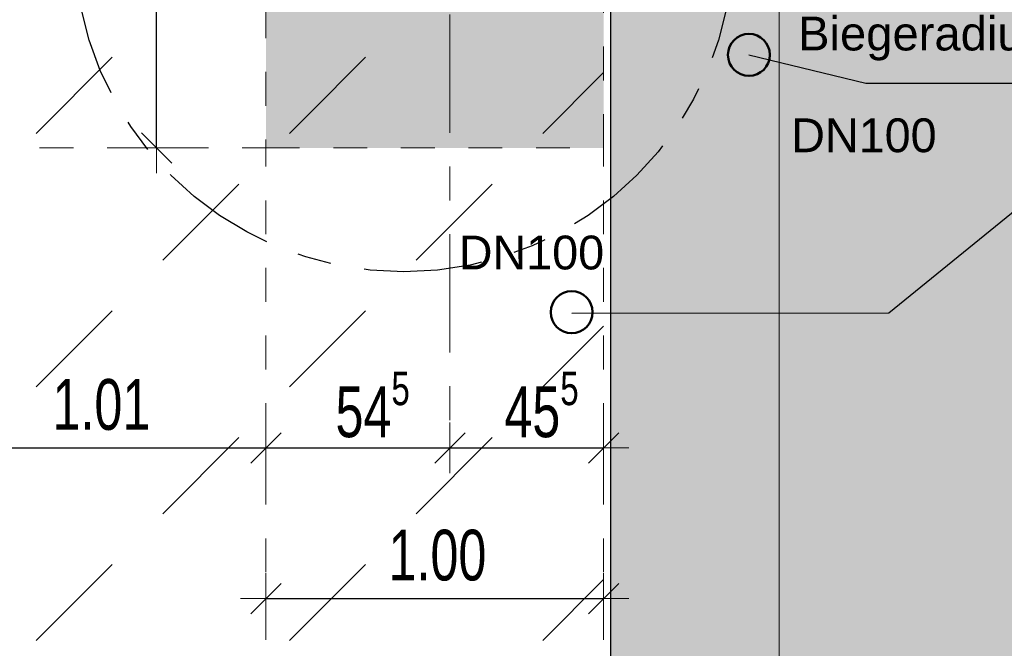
# Model space of a CAD drawing. Header units: metres. Extents: x 1333.9 to 1416.6, y -82.7 to -2.5.
# Tile 41 of 160: x 1359.4 to 1362.3, y -18.3 to -16.5. Entities that reach past the tile are written whole.
import ezdxf

# ---------------------------------------------------------------- set-up
doc = ezdxf.new("R2010")
doc.units = ezdxf.units.M
doc.header["$PDMODE"] = 65
for name, pattern in [('AUSGEZOGEN', [0]), ('GETRENNT2_S10', [0.225, 0.1, -0.05, 0, -0.025, 0, -0.05]), ('STRICHPUNKT2_S5', [0.5, 0.35, -0.05, 0.05, -0.05]), ('VERDECKT2_S2', [0.15, 0.1, -0.05])]:
    doc.linetypes.add(name, pattern=pattern)
for name, color, linetype, lineweight in [('XR$2$Bodenplatte', 1, 'AUSGEZOGEN', 50), ('XR$2$Fundament_1', 1, 'AUSGEZOGEN', 50), ('XR$2$STANDARD_1', 7, 'AUSGEZOGEN', 25), ('XR$3$Achsen', 4, 'AUSGEZOGEN', 13), ('XR$3$DETAIL', 7, 'AUSGEZOGEN', 25), ('XR$3$Legende', 4, 'AUSGEZOGEN', 13), ('XR$3$Maßlinie 1_50', 7, 'AUSGEZOGEN', 25), ('XR$3$Text 1_100', 3, 'AUSGEZOGEN', 18), ('XR$4$Muster', 4, 'AUSGEZOGEN', 13), ('XR$4$Möblierung', 4, 'AUSGEZOGEN', 13), ('XR$5$ZR_Sanitär', 1, 'AUSGEZOGEN', 13), ('XR$5$ZR_SW', 1, 'AUSGEZOGEN', 25)]:
    doc.layers.add(name, color=color, linetype=linetype, lineweight=lineweight)
doc.styles.add('ARIAL', font='arial.ttf')
doc.dimstyles.new('DIMSTYLE_2', dxfattribs={"dimtxt": 0.15, "dimasz": 0.15, "dimexe": 0, "dimexo": 0, "dimgap": 0.075, "dimtad": 2, "dimrnd": 0.005, "dimzin": 4, "dimdsep": 46, "dimtxsty": 'ARIAL', "dimblk1": 'ALL_ML_STRICH', "dimblk2": 'ALL_ML_STRICH', "dimsah": 1, "dimcen": 0, "dimclrd": 3, "dimclre": 3, "dimclrt": 3, "dimadec": 0, "dimazin": 0, "dimtfac": 1, "dimtdec": 0, "dimtix": 1, "dimtmove": 2, "dimatfit": 3, "dimfxl": 0, "dimtzin": 0, "dimlwd": 0, "dimlwe": 13, "dimarcsym": 0})
doc.dimstyles.new('DIMSTYLE_3', dxfattribs={"dimtxt": 0.15, "dimasz": 0.15, "dimexe": 0, "dimexo": 0, "dimgap": 0.075, "dimtad": 2, "dimrnd": 0.005, "dimzin": 4, "dimdsep": 46, "dimtxsty": 'ARIAL', "dimblk1": 'ALL_ML_STRICH', "dimblk2": 'ALL_ML_STRICH', "dimsah": 1, "dimcen": 0, "dimclrd": 3, "dimclre": 3, "dimclrt": 3, "dimadec": 0, "dimazin": 0, "dimtfac": 1, "dimtdec": 0, "dimtix": 1, "dimtmove": 2, "dimatfit": 3, "dimfxl": 0, "dimtzin": 0, "dimlwd": 0, "dimlwe": 13, "dimarcsym": 0})
doc.dimstyles.new('DIMSTYLE_5', dxfattribs={"dimtxt": 0.15, "dimasz": 0.15, "dimexe": 0, "dimexo": 0, "dimgap": 0.075, "dimtad": 2, "dimdec": 1, "dimlfac": 100, "dimrnd": 0.5, "dimzin": 4, "dimdsep": 46, "dimtxsty": 'ARIAL', "dimblk1": 'ALL_ML_STRICH', "dimblk2": 'ALL_ML_STRICH', "dimsah": 1, "dimcen": 0, "dimclrd": 3, "dimclre": 3, "dimclrt": 3, "dimadec": 0, "dimazin": 0, "dimtfac": 1, "dimtdec": 0, "dimtix": 1, "dimtmove": 2, "dimatfit": 3, "dimfxl": 0, "dimtzin": 0, "dimlwd": 0, "dimlwe": 13, "dimarcsym": 0})
doc.dimstyles.new('DIMSTYLE_7', dxfattribs={"dimtxt": 0.15, "dimasz": 0.15, "dimexe": 0, "dimexo": 0, "dimgap": 0.075, "dimtad": 2, "dimdec": 1, "dimlfac": 100, "dimrnd": 0.5, "dimzin": 4, "dimdsep": 46, "dimtxsty": 'ARIAL', "dimblk1": 'ALL_ML_STRICH', "dimblk2": 'ALL_ML_STRICH', "dimsah": 1, "dimcen": 0, "dimclrd": 3, "dimclre": 3, "dimclrt": 3, "dimadec": 0, "dimazin": 0, "dimtfac": 1, "dimtdec": 0, "dimtix": 1, "dimtmove": 2, "dimatfit": 3, "dimfxl": 0, "dimtvp": 1.2, "dimtzin": 0, "dimlwd": 0, "dimlwe": 13, "dimarcsym": 0})

# ---------------------------------------------------------------- blocks, each defined once
blk = doc.blocks.new('COMPLEXOBJECT_3')
at = {"layer": 'XR$3$Achsen', "color": 4, "linetype": 'STRICHPUNKT2_S5', "lineweight": 13, "transparency": 33554687}
for p, q in [((1358.3701, -14.2682), (1358.3701, -15.7982)), ((1358.3701, -15.7982), (1358.3701, -17.7682)), ((1359.6201, -16.0182), (1357.1201, -16.0182))]:
    blk.add_line(p, q, dxfattribs=at)
blk = doc.blocks.new('COMPLEXOBJECT_4')
at = {"layer": 'XR$3$Achsen', "color": 4, "linetype": 'STRICHPUNKT2_S5', "lineweight": 13, "transparency": 33554687}
for p, q in [((1360.6751, -14.2682), (1360.6751, -15.7982)), ((1360.6751, -15.7982), (1360.6751, -17.7682)), ((1361.9251, -16.0182), (1359.4251, -16.0182))]:
    blk.add_line(p, q, dxfattribs=at)
blk = doc.blocks.new('ALL_ML_STRICH')
at = {"color": 0, "linetype": 'ByBlock', "lineweight": -2}
for p, q in [((0, -0.5), (0, 0.5)), ((-0.3, -0.3), (0.3, 0.3)), ((-1, 0), (0.5, 0))]:
    blk.add_line(p, q, dxfattribs=at)
blk = doc.blocks.new('*D19')
at = {"layer": 'DEFPOINTS', "color": 3, "linetype": 'AUSGEZOGEN', "lineweight": 13, "transparency": 33554687}
for p in [(1360.1301, -15.1932), (1359.8065, -16.8432), (1360.1301, -16.8432)]:
    blk.add_point(p, dxfattribs=at)
at = {"layer": 'XR$3$Maßlinie 1_50', "color": 3, "linetype": 'AUSGEZOGEN', "lineweight": -2, "transparency": 33554687}
for p, q in [((1359.8065, -15.1932), (1359.8065, -15.1932)), ((1359.8065, -16.8432), (1359.8065, -15.1932)), ((1359.8065, -16.8432), (1359.8065, -16.8432))]:
    blk.add_line(p, q, dxfattribs=at)
at = {"layer": 'XR$3$Maßlinie 1_50', "color": 3, "linetype": 'AUSGEZOGEN', "lineweight": 13, "transparency": 33554687, "xscale": 0.15, "yscale": 0.15, "zscale": 0.15}
for p, rotation in [((1359.8065, -15.1932), 90), ((1359.8065, -16.8432), 270)]:
    blk.add_blockref('ALL_ML_STRICH', p, dxfattribs=dict(at, rotation=rotation))
at = {"layer": 'XR$3$Maßlinie 1_50', "color": 3, "linetype": 'AUSGEZOGEN', "lineweight": 13, "transparency": 33554687, "insert": (1359.679, -16.0109), "char_height": 0.15, "width": 0.428571, "attachment_point": 5, "rotation": 90, "style": 'ARIAL'}
blk.add_mtext('\\W0.71;\\A1;{\\A1;{1.65\\H0.099000;\\S^ ;}}', dxfattribs=at)
blk = doc.blocks.new('*D20')
at = {"layer": 'DEFPOINTS', "color": 3, "linetype": 'AUSGEZOGEN', "lineweight": 13, "transparency": 33554687}
for p in [(1360.1301, -16.3932), (1361.1301, -16.3932), (1360.1301, -18.1761)]:
    blk.add_point(p, dxfattribs=at)
at = {"layer": 'XR$3$Maßlinie 1_50', "color": 3, "linetype": 'AUSGEZOGEN', "lineweight": -2, "transparency": 33554687}
for p, q in [((1360.1301, -18.1761), (1360.1301, -18.1761)), ((1360.1301, -18.1761), (1361.1301, -18.1761)), ((1361.1301, -18.1761), (1361.1301, -18.1761))]:
    blk.add_line(p, q, dxfattribs=at)
at = {"layer": 'XR$3$Maßlinie 1_50', "color": 3, "linetype": 'AUSGEZOGEN', "lineweight": 13, "transparency": 33554687, "xscale": 0.15, "yscale": 0.15, "zscale": 0.15, "rotation": 180}
blk.add_blockref('ALL_ML_STRICH', (1360.1301, -18.1761), dxfattribs=at)
at = {"layer": 'XR$3$Maßlinie 1_50', "color": 3, "linetype": 'AUSGEZOGEN', "lineweight": 13, "transparency": 33554687, "xscale": 0.15, "yscale": 0.15, "zscale": 0.15}
blk.add_blockref('ALL_ML_STRICH', (1361.1301, -18.1761), dxfattribs=at)
at = {"layer": 'XR$3$Maßlinie 1_50', "color": 3, "linetype": 'AUSGEZOGEN', "lineweight": 13, "transparency": 33554687, "insert": (1360.6381, -18.0485), "char_height": 0.15, "width": 0.428571, "attachment_point": 5, "style": 'ARIAL'}
blk.add_mtext('\\W0.71;\\A1;{\\A1;{1.00\\H0.099000;\\S^ ;}}', dxfattribs=at)
blk = doc.blocks.new('*D49')
at = {"layer": 'DEFPOINTS', "color": 3, "linetype": 'AUSGEZOGEN', "lineweight": 13, "transparency": 33554687}
for p in [(1360.1301, -16.8432), (1359.1201, -17.2682), (1359.1201, -17.7304)]:
    blk.add_point(p, dxfattribs=at)
at = {"layer": 'XR$3$Maßlinie 1_50', "color": 3, "linetype": 'AUSGEZOGEN', "lineweight": -2, "transparency": 33554687}
for p, q in [((1359.1201, -17.7304), (1359.1201, -17.7304)), ((1359.1201, -17.7304), (1360.1301, -17.7304)), ((1360.1301, -17.7304), (1360.1301, -17.7304))]:
    blk.add_line(p, q, dxfattribs=at)
at = {"layer": 'XR$3$Maßlinie 1_50', "color": 3, "linetype": 'AUSGEZOGEN', "lineweight": 13, "transparency": 33554687, "xscale": 0.15, "yscale": 0.15, "zscale": 0.15, "rotation": 180}
blk.add_blockref('ALL_ML_STRICH', (1359.1201, -17.7304), dxfattribs=at)
at = {"layer": 'XR$3$Maßlinie 1_50', "color": 3, "linetype": 'AUSGEZOGEN', "lineweight": 13, "transparency": 33554687, "xscale": 0.15, "yscale": 0.15, "zscale": 0.15}
blk.add_blockref('ALL_ML_STRICH', (1360.1301, -17.7304), dxfattribs=at)
at = {"layer": 'XR$3$Maßlinie 1_50', "color": 3, "linetype": 'AUSGEZOGEN', "lineweight": 13, "transparency": 33554687, "insert": (1359.6432, -17.6029), "char_height": 0.15, "width": 0.428571, "attachment_point": 5, "style": 'ARIAL'}
blk.add_mtext('\\W0.71;\\A1;{\\A1;{1.01\\H0.099000;\\S^ ;}}', dxfattribs=at)
blk = doc.blocks.new('*D50')
at = {"layer": 'DEFPOINTS', "color": 3, "linetype": 'AUSGEZOGEN', "lineweight": 13, "transparency": 33554687}
for p in [(1360.1301, -16.8432), (1360.6751, -16.8432), (1360.1301, -17.7304)]:
    blk.add_point(p, dxfattribs=at)
at = {"layer": 'XR$3$Maßlinie 1_50', "color": 3, "linetype": 'AUSGEZOGEN', "lineweight": -2, "transparency": 33554687}
for p, q in [((1360.1301, -17.7304), (1360.1301, -17.7304)), ((1360.1301, -17.7304), (1360.6751, -17.7304)), ((1360.6751, -17.7304), (1360.6751, -17.7304))]:
    blk.add_line(p, q, dxfattribs=at)
at = {"layer": 'XR$3$Maßlinie 1_50', "color": 3, "linetype": 'AUSGEZOGEN', "lineweight": 13, "transparency": 33554687, "xscale": 0.15, "yscale": 0.15, "zscale": 0.15, "rotation": 180}
blk.add_blockref('ALL_ML_STRICH', (1360.1301, -17.7304), dxfattribs=at)
at = {"layer": 'XR$3$Maßlinie 1_50', "color": 3, "linetype": 'AUSGEZOGEN', "lineweight": 13, "transparency": 33554687, "xscale": 0.15, "yscale": 0.15, "zscale": 0.15}
blk.add_blockref('ALL_ML_STRICH', (1360.6751, -17.7304), dxfattribs=at)
at = {"layer": 'XR$3$Maßlinie 1_50', "color": 3, "linetype": 'AUSGEZOGEN', "lineweight": 13, "transparency": 33554687, "insert": (1360.4462, -17.6029), "char_height": 0.15, "width": 0.428571, "attachment_point": 5, "style": 'ARIAL'}
blk.add_mtext('\\W0.71;\\A1;{\\A1;{54\\H0.099000;\\S5^ ;}}', dxfattribs=at)
blk = doc.blocks.new('*D51')
at = {"layer": 'DEFPOINTS', "color": 3, "linetype": 'AUSGEZOGEN', "lineweight": 13, "transparency": 33554687}
for p in [(1360.6751, -16.8432), (1361.1301, -16.8432), (1360.6751, -17.7304)]:
    blk.add_point(p, dxfattribs=at)
at = {"layer": 'XR$3$Maßlinie 1_50', "color": 3, "linetype": 'AUSGEZOGEN', "lineweight": -2, "transparency": 33554687}
for p, q in [((1360.6751, -17.7304), (1360.6751, -17.7304)), ((1360.6751, -17.7304), (1361.1301, -17.7304)), ((1361.1301, -17.7304), (1361.1301, -17.7304))]:
    blk.add_line(p, q, dxfattribs=at)
at = {"layer": 'XR$3$Maßlinie 1_50', "color": 3, "linetype": 'AUSGEZOGEN', "lineweight": 13, "transparency": 33554687, "xscale": 0.15, "yscale": 0.15, "zscale": 0.15, "rotation": 180}
blk.add_blockref('ALL_ML_STRICH', (1360.6751, -17.7304), dxfattribs=at)
at = {"layer": 'XR$3$Maßlinie 1_50', "color": 3, "linetype": 'AUSGEZOGEN', "lineweight": 13, "transparency": 33554687, "xscale": 0.15, "yscale": 0.15, "zscale": 0.15}
blk.add_blockref('ALL_ML_STRICH', (1361.1301, -17.7304), dxfattribs=at)
at = {"layer": 'XR$3$Maßlinie 1_50', "color": 3, "linetype": 'AUSGEZOGEN', "lineweight": 13, "transparency": 33554687, "insert": (1360.9462, -17.6029), "char_height": 0.15, "width": 0.428571, "attachment_point": 5, "style": 'ARIAL'}
blk.add_mtext('\\W0.71;\\A1;{\\A1;{45\\H0.099000;\\S5^ ;}}', dxfattribs=at)
blk = doc.blocks.new('*D147')
at = {"layer": 'DEFPOINTS', "color": 3, "linetype": 'AUSGEZOGEN', "lineweight": 25, "transparency": 33554687}
for p in [(1361.1501, -15.8182), (1361.1301, -30.1182), (1361.1301, -36.9163)]:
    blk.add_point(p, dxfattribs=at)
at = {"layer": 'XR$3$Maßlinie 1_50', "color": 3, "linetype": 'AUSGEZOGEN', "lineweight": -2, "transparency": 33554687}
for p, q in [((1361.1301, -36.9163), (1361.1301, -36.9163)), ((1361.1301, -36.9163), (1361.1501, -36.9163)), ((1361.1501, -36.9163), (1361.1501, -36.9163))]:
    blk.add_line(p, q, dxfattribs=at)
at = {"layer": 'XR$3$Maßlinie 1_50', "color": 3, "linetype": 'AUSGEZOGEN', "lineweight": 25, "transparency": 33554687, "xscale": 0.15, "yscale": 0.15, "zscale": 0.15}
blk.add_blockref('ALL_ML_STRICH', (1361.1501, -36.9163), dxfattribs=at)
at = {"layer": 'XR$3$Maßlinie 1_50', "color": 3, "linetype": 'AUSGEZOGEN', "lineweight": 25, "transparency": 33554687, "xscale": 0.15, "yscale": 0.15, "zscale": 0.15, "rotation": 180}
blk.add_blockref('ALL_ML_STRICH', (1361.1301, -36.9163), dxfattribs=at)
at = {"layer": 'XR$3$Maßlinie 1_50', "color": 3, "linetype": 'AUSGEZOGEN', "lineweight": 25, "transparency": 33554687, "insert": (1361.1397, -36.7163), "char_height": 0.15, "width": 0.36, "attachment_point": 5, "style": 'ARIAL'}
blk.add_mtext('\\W0.80;\\A1;{\\fArial|i0|b1;\\A1;{2\\H0.099000;\\S^ ;}}', dxfattribs=at)
blk = doc.blocks.new('*D148')
at = {"layer": 'DEFPOINTS', "color": 3, "linetype": 'AUSGEZOGEN', "lineweight": 25, "transparency": 33554687}
for p in [(1361.1501, -15.8182), (1361.4801, -35.0332), (1361.1501, -36.9163)]:
    blk.add_point(p, dxfattribs=at)
at = {"layer": 'XR$3$Maßlinie 1_50', "color": 3, "linetype": 'AUSGEZOGEN', "lineweight": -2, "transparency": 33554687}
for p, q in [((1361.1501, -36.9163), (1361.1501, -36.9163)), ((1361.1501, -36.9163), (1361.4801, -36.9163)), ((1361.4801, -36.9163), (1361.4801, -36.9163))]:
    blk.add_line(p, q, dxfattribs=at)
at = {"layer": 'XR$3$Maßlinie 1_50', "color": 3, "linetype": 'AUSGEZOGEN', "lineweight": 25, "transparency": 33554687, "xscale": 0.15, "yscale": 0.15, "zscale": 0.15, "rotation": 180}
blk.add_blockref('ALL_ML_STRICH', (1361.1501, -36.9163), dxfattribs=at)
at = {"layer": 'XR$3$Maßlinie 1_50', "color": 3, "linetype": 'AUSGEZOGEN', "lineweight": 25, "transparency": 33554687, "xscale": 0.15, "yscale": 0.15, "zscale": 0.15}
blk.add_blockref('ALL_ML_STRICH', (1361.4801, -36.9163), dxfattribs=at)
at = {"layer": 'XR$3$Maßlinie 1_50', "color": 3, "linetype": 'AUSGEZOGEN', "lineweight": 25, "transparency": 33554687, "insert": (1361.3095, -36.7887), "char_height": 0.15, "width": 0.48, "attachment_point": 5, "style": 'ARIAL'}
blk.add_mtext('\\W0.80;\\A1;{\\fArial|i0|b1;\\A1;{33\\H0.099000;\\S^ ;}}', dxfattribs=at)
blk = doc.blocks.new('MUSTER_0')
at = {"layer": 'XR$4$Muster', "color": 52, "linetype": 'AUSGEZOGEN', "lineweight": 13, "transparency": 33554687}
for p, q in [((1359.45, -16.8), (1359.675, -16.575)), ((1360.95, -16.8), (1361.1301, -16.6199)), ((1359.825, -17.175), (1360.05, -16.95)), ((1360.575, -17.175), (1360.8, -16.95)), ((1359.45, -17.55), (1359.675, -17.325)), ((1360.95, -17.55), (1361.1301, -17.3699)), ((1359.825, -17.925), (1360.05, -17.7)), ((1360.575, -17.925), (1360.8, -17.7)), ((1359.45, -18.3), (1359.675, -18.075)), ((1360.95, -18.3), (1361.1301, -18.1199))]:
    blk.add_line(p, q, dxfattribs=at)
for points in [[(1360.2, -16.8), (1360.2509, -16.7491), (1360.2509, -16.7491), (1360.425, -16.575)], [(1360.2, -17.55), (1360.2897, -17.4603), (1360.2897, -17.4603), (1360.425, -17.325)], [(1360.2, -18.3), (1360.3285, -18.1715), (1360.3285, -18.1715), (1360.425, -18.075)]]:
    blk.add_lwpolyline(points, dxfattribs=at)

msp = doc.modelspace()

# ---------------------------------------------------------------- hatches: boundary and pattern name
at = {"layer": 'XR$4$Muster', "linetype": 'AUSGEZOGEN', "lineweight": 13, "transparency": 33554687}
h = msp.add_hatch(dxfattribs=at)
h.set_pattern_fill('MUSTER', scale=0.3, angle=90, style=0, pattern_type=2)
h.set_pattern_definition([(90, (-0.6, 0.6), (-0.3, 0.3), [0.3, -0.3]), (180, (-0.6, 0.6), (-0.3, -0.3), [0.3, -0.3])])
h.paths.add_polyline_path([(1361.1501, -35.0332), (1388.4801, -35.0332), (1388.4801, -14.9182), (1372.9901, -14.9182), (1372.9901, -15.5432), (1369.6051, -15.5432), (1369.6051, -14.9182), (1361.2401, -14.9182), (1361.2401, -15.8182), (1361.1501, -15.8182), (1361.1501, -30.1182), (1361.2401, -30.1182), (1361.2401, -34.5332), (1361.1501, -34.5332)], flags=0)
at = {"layer": 'XR$4$Möblierung', "linetype": 'AUSGEZOGEN', "lineweight": 13, "transparency": 33554687}
for color, points in [(31, [(1361.2401, -34.5332), (1361.1501, -34.5332), (1361.1501, -35.0332), (1361.2401, -35.0332), (1387.7301, -35.0332), (1387.7301, -34.5332), (1378.2301, -34.5332), (1378.2301, -29.1026), (1377.7301, -29.1026), (1377.7301, -34.5332), (1361.6501, -34.5332), (1361.6501, -15.4182), (1369.1051, -15.4182), (1369.1051, -16.0432), (1373.4901, -16.0432), (1373.4901, -15.4182), (1387.9801, -15.4182), (1387.9801, -28.3026), (1388.4801, -28.3026), (1388.4801, -14.9182), (1372.9901, -14.9182), (1372.9901, -15.5432), (1369.6051, -15.5432), (1369.6051, -14.9182), (1361.2401, -14.9182), (1361.2401, -15.8182), (1361.1501, -15.8182), (1361.1501, -30.1182), (1361.2401, -30.1182)]), (254, [(1360.2001, -15.9782), (1360.1301, -15.9782), (1360.1301, -16.8432), (1361.1301, -16.8432), (1361.1301, -16.2382), (1360.2001, -16.2382)])]:
    msp.add_hatch(color=color, dxfattribs=at).paths.add_polyline_path(points)

# ---------------------------------------------------------------- linework, layer by layer
at = {"layer": 'XR$2$Bodenplatte', "color": 7, "linetype": 'AUSGEZOGEN', "lineweight": 25, "transparency": 33554687}
msp.add_line((1361.1501, -15.8182), (1361.1501, -30.1182), dxfattribs=at)
at = {"layer": 'XR$2$Fundament_1', "color": 4, "linetype": 'VERDECKT2_S2', "lineweight": 13, "transparency": 33554687}
msp.add_lwpolyline([(1360.1301, -15.6682), (1360.1301, -15.8182), (1360.1301, -16.8432), (1361.1301, -16.8432), (1361.1301, -15.7482)], dxfattribs=at)
at = {"layer": 'XR$2$STANDARD_1', "color": 7, "linetype": 'AUSGEZOGEN', "lineweight": 18, "transparency": 33554687}
msp.add_line((1361.6501, -15.4182), (1361.6501, -34.5332), dxfattribs=at)
at = {"layer": 'XR$3$DETAIL', "color": 3, "linetype": 'STRICHPUNKT2_S5', "lineweight": 25, "transparency": 33554687}
msp.add_circle((1360.5386, -16.2341), 0.9754, dxfattribs=at)
at = {"layer": 'XR$3$Legende', "color": 4, "linetype": 'GETRENNT2_S10', "lineweight": 13, "transparency": 33554687}
for p, q in [((1359.4601, -16.8432), (1360.1301, -16.8432)), ((1360.1301, -18.2982), (1360.1301, -16.8432)), ((1361.1301, -18.2982), (1361.1301, -16.8432))]:
    msp.add_line(p, q, dxfattribs=at)
at = {"layer": 'XR$5$ZR_Sanitär', "color": 7, "linetype": 'AUSGEZOGEN', "lineweight": 50, "transparency": 33554687}
for centre in [(1361.5602, -16.5678), (1361.0354, -17.329)]:
    msp.add_circle(centre, 0.0621, dxfattribs=at)
at = {"layer": 'XR$5$ZR_SW', "color": 7, "lineweight": 25, "transparency": 33554687}
for points in [[(1361.5602, -16.5678), (1361.9068, -16.6512), (1362.811, -16.6512)], [(1361.0359, -17.3315), (1361.9748, -17.331), (1362.811, -16.6512)]]:
    msp.add_lwpolyline(points, dxfattribs=at)

# ---------------------------------------------------------------- block references
at = {"layer": 'XR$3$Achsen', "color": 4, "linetype": 'STRICHPUNKT2_S5', "lineweight": 13, "transparency": 33554687}
for name in ['COMPLEXOBJECT_3', 'COMPLEXOBJECT_4']:
    msp.add_blockref(name, (0, 0), dxfattribs=at)
at = {"layer": 'XR$4$Muster', "color": 52, "linetype": 'AUSGEZOGEN', "lineweight": 13, "transparency": 33554687}
msp.add_blockref('MUSTER_0', (0, 0), dxfattribs=at)

# ---------------------------------------------------------------- texts
at = {"layer": 'XR$3$Text 1_100', "transparency": 33554687, "insert": (1361.7056, -16.1334), "char_height": 0.1, "width": 1.265139, "attachment_point": 1, "line_spacing_factor": 0.963855, "style": 'ARIAL'}
msp.add_mtext('\\A1;{\\fArial|i0|b0;\\H0.100000;\\W1.000000;\\C7;4 x Leerrohr }\\P{\\fArial|i0|b0;\\H0.100000;\\W1.000000;\\C7;DN 70 (HLS)}\\P{\\fArial|i0|b0;\\H0.100000;\\W1.000000;\\C7;Biegeradius=1.00m}\\P', dxfattribs=at)
at = {"layer": 'XR$5$ZR_SW', "color": 7, "linetype": 'AUSGEZOGEN', "transparency": 33554687, "char_height": 0.1, "width": 0.48774, "attachment_point": 7, "style": 'ARIAL'}
for insert in [(1361.6854, -16.8572), (1360.7011, -17.2039)]:
    msp.add_mtext('\\W0.99;DN100', dxfattribs=dict(at, insert=insert))

# ---------------------------------------------------------------- dimensions: what is measured, and where the dimension line sits
at = {"layer": 'XR$3$Maßlinie 1_50', "color": 3, "linetype": 'AUSGEZOGEN', "lineweight": 13, "transparency": 33554687}
dim = msp.add_linear_dim(base=(1359.8065, -15.1932), p1=(1359.8065, -16.8432), p2=(1359.8065, -15.1932), angle=90, dimstyle='DIMSTYLE_2', override={"dimpost": '<>', "dimclrd": 3, "dimclre": 3, "dimclrt": 3, "dimlwd": 0, "dimlwe": 13}, dxfattribs=at)
dim.commit()
dim.dimension.update_dxf_attribs({"geometry": '*D19', "text_midpoint": (1359.679, -16.0109), "dimtype": 160})
at = {"layer": 'XR$3$Maßlinie 1_50', "color": 3, "linetype": 'AUSGEZOGEN', "lineweight": 25, "transparency": 33554687}
for base, p1, p2, picture, middle in [((1361.1501, -36.9163), (1361.1301, -36.9163), (1361.1501, -36.9163), '*D147', (1361.1397, -36.7163)), ((1361.4801, -36.9163), (1361.1501, -36.9163), (1361.4801, -36.9163), '*D148', (1361.3095, -36.7887))]:
    dim = msp.add_linear_dim(base=base, p1=p1, p2=p2, dimstyle='DIMSTYLE_7', override={"dimpost": '<>', "dimclrd": 3, "dimclre": 3, "dimclrt": 3, "dimlwd": 0, "dimlwe": 25}, dxfattribs=at)
    dim.commit()
    dim.dimension.update_dxf_attribs({"geometry": picture, "text_midpoint": middle, "dimtype": 160})
at = {"layer": 'XR$3$Maßlinie 1_50', "color": 3, "linetype": 'AUSGEZOGEN', "lineweight": 13, "transparency": 33554687}
for base, p1, p2, dimstyle, picture, middle in [((1361.1301, -18.1761), (1360.1301, -18.1761), (1361.1301, -18.1761), 'DIMSTYLE_3', '*D20', (1360.6381, -18.0485)), ((1360.1301, -17.7304), (1359.1201, -17.7304), (1360.1301, -17.7304), 'DIMSTYLE_3', '*D49', (1359.6432, -17.6029)), ((1360.6751, -17.7304), (1360.1301, -17.7304), (1360.6751, -17.7304), 'DIMSTYLE_5', '*D50', (1360.4462, -17.6029)), ((1361.1301, -17.7304), (1360.6751, -17.7304), (1361.1301, -17.7304), 'DIMSTYLE_5', '*D51', (1360.9462, -17.6029))]:
    dim = msp.add_linear_dim(base=base, p1=p1, p2=p2, dimstyle=dimstyle, override={"dimpost": '<>', "dimclrd": 3, "dimclre": 3, "dimclrt": 3, "dimlwd": 0, "dimlwe": 13}, dxfattribs=at)
    dim.commit()
    dim.dimension.update_dxf_attribs({"geometry": picture, "text_midpoint": middle, "dimtype": 160})

doc.saveas('drawing.dxf')
